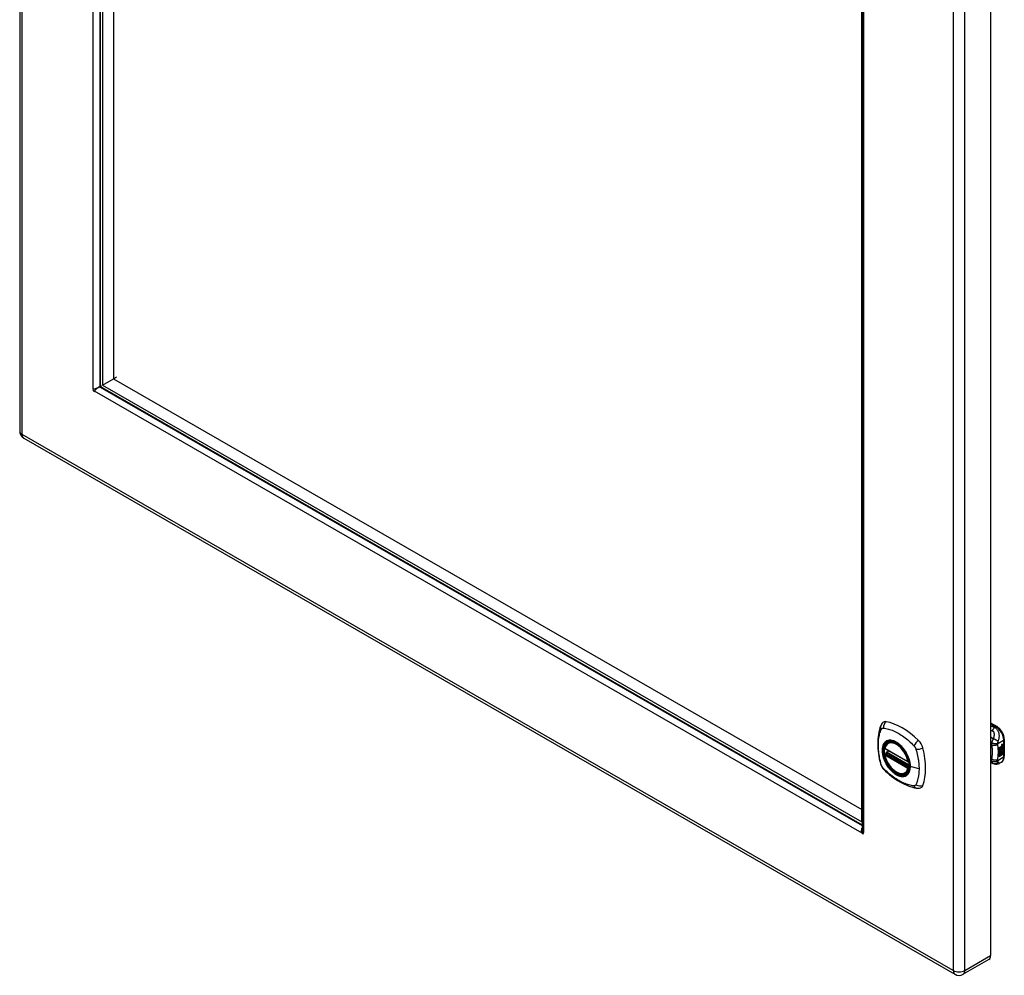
# Model space of a CAD drawing. Header units: inches. Extents: x 102.5 to 120.2, y 30.3 to 64.6.
# Tile 1 of 2: x 102.5 to 120.2, y 30.3 to 47.5. Entities that reach past the tile are written whole.
import ezdxf

# ---------------------------------------------------------------- set-up
doc = ezdxf.new("R2010")
doc.units = ezdxf.units.IN
doc.header["$MEASUREMENT"] = 0
doc.layers.add('Visible Edges(ANSI)', color=7, linetype='Continuous', lineweight=25)
doc.layers.add('Visible Tangent Edges(ANSI)', color=7, linetype='Continuous', lineweight=25)

msp = doc.modelspace()

# ---------------------------------------------------------------- linework, layer by layer
at = {"layer": 'Visible Edges(ANSI)'}
for p, q in [((102.506, 64.225), (102.506, 40.099)), ((103.952, 61.81), (103.952, 40.942)), ((103.994, 61.778), (103.994, 40.925)), ((104.189, 61.666), (104.189, 41.038)), ((119.924, 54.812), (119.924, 30.685)), ((117.611, 33.084), (117.611, 53.937)), ((117.617, 53.935), (117.617, 32.956)), ((103.994, 40.925), (104.189, 41.038)), ((104.189, 41.038), (104.244, 41.07)), ((104.189, 41.038), (117.611, 33.308)), ((103.941, 40.905), (103.954, 40.927)), ((103.976, 40.889), (103.95, 40.889)), ((103.987, 40.88), (117.617, 33.032)), ((103.994, 40.925), (117.611, 33.084)), ((102.579, 39.972), (119.285, 30.352)), ((119.924, 34.861), (120.039, 34.795)), ((118.086, 34.503), (118.097, 34.509)), ((120.079, 34.423), (120.117, 34.444)), ((120.125, 34.458), (120.123, 34.459)), ((120.124, 34.455), (120.123, 34.456)), ((120.127, 34.469), (120.143, 34.475)), ((120.127, 34.45), (120.143, 34.457)), ((120.128, 34.476), (120.144, 34.481)), ((120.144, 34.474), (120.128, 34.468)), ((120.144, 34.456), (120.128, 34.45)), ((120.134, 34.459), (120.144, 34.463)), ((120.134, 34.44), (120.144, 34.444)), ((120.143, 34.475), (120.143, 34.481)), ((120.144, 34.474), (120.143, 34.475)), ((120.143, 34.457), (120.143, 34.462)), ((120.144, 34.456), (120.143, 34.457)), ((120.143, 34.438), (120.143, 34.444)), ((120.144, 34.481), (120.144, 34.474)), ((120.144, 34.463), (120.144, 34.456)), ((120.144, 34.444), (120.144, 34.437)), ((120.17, 34.568), (120.17, 34.262)), ((118.03, 34.399), (118.444, 34.161)), ((118.03, 34.303), (118.044, 34.311)), ((118.049, 34.323), (118.049, 34.325)), ((118.055, 34.337), (118.096, 34.361)), ((120.079, 34.408), (120.116, 34.429)), ((120.117, 34.428), (120.079, 34.406)), ((120.079, 34.404), (120.117, 34.426)), ((120.079, 34.406), (120.079, 34.423)), ((120.079, 34.39), (120.12, 34.413)), ((120.122, 34.413), (120.079, 34.388)), ((120.079, 34.386), (120.126, 34.412)), ((120.079, 34.388), (120.079, 34.404)), ((120.079, 34.371), (120.116, 34.392)), ((120.079, 34.349), (120.079, 34.386)), ((120.08, 34.37), (120.079, 34.37)), ((120.079, 34.35), (120.09, 34.349)), ((120.079, 34.315), (120.103, 34.349)), ((120.091, 34.349), (120.079, 34.349)), ((120.079, 34.332), (120.091, 34.349)), ((120.105, 34.348), (120.079, 34.313)), ((120.079, 34.259), (120.079, 34.332)), ((120.079, 34.313), (120.094, 34.322)), ((120.079, 34.313), (120.079, 34.313)), ((120.079, 34.261), (120.093, 34.269)), ((120.094, 34.268), (120.079, 34.259)), ((120.117, 34.391), (120.08, 34.37)), ((120.08, 34.37), (120.103, 34.363)), ((120.091, 34.349), (120.09, 34.349)), ((120.093, 34.269), (120.093, 34.321)), ((120.094, 34.268), (120.093, 34.269)), ((120.094, 34.322), (120.094, 34.268)), ((120.096, 34.323), (120.111, 34.331)), ((120.096, 34.269), (120.096, 34.323)), ((120.096, 34.271), (120.11, 34.278)), ((120.111, 34.278), (120.096, 34.269)), ((120.103, 34.363), (120.117, 34.382)), ((120.105, 34.348), (120.103, 34.349)), ((120.103, 34.349), (120.116, 34.345)), ((120.118, 34.345), (120.105, 34.348)), ((120.11, 34.278), (120.11, 34.331)), ((120.111, 34.278), (120.11, 34.278)), ((120.111, 34.331), (120.111, 34.278)), ((120.113, 34.341), (120.118, 34.345)), ((120.127, 34.34), (120.113, 34.341)), ((120.113, 34.333), (120.127, 34.34)), ((120.113, 34.279), (120.113, 34.333)), ((120.113, 34.28), (120.127, 34.288)), ((120.129, 34.288), (120.113, 34.279)), ((120.114, 34.362), (120.119, 34.369)), ((120.115, 34.361), (120.114, 34.362)), ((120.114, 34.342), (120.126, 34.341)), ((120.121, 34.368), (120.115, 34.361)), ((120.115, 34.361), (120.136, 34.356)), ((120.116, 34.436), (120.119, 34.437)), ((120.116, 34.429), (120.116, 34.436)), ((120.117, 34.435), (120.116, 34.436)), ((120.117, 34.428), (120.116, 34.429)), ((120.116, 34.415), (120.116, 34.425)), ((120.117, 34.414), (120.116, 34.415)), ((120.116, 34.404), (120.121, 34.41)), ((120.116, 34.392), (120.116, 34.404)), ((120.117, 34.403), (120.116, 34.404)), ((120.117, 34.391), (120.116, 34.392)), ((120.118, 34.345), (120.116, 34.345)), ((120.12, 34.436), (120.117, 34.435)), ((120.117, 34.435), (120.117, 34.428)), ((120.117, 34.426), (120.117, 34.414)), ((120.117, 34.414), (120.122, 34.413)), ((120.126, 34.412), (120.117, 34.403)), ((120.117, 34.403), (120.117, 34.391)), ((120.12, 34.437), (120.118, 34.437)), ((120.119, 34.429), (120.143, 34.438)), ((120.144, 34.437), (120.119, 34.428)), ((120.119, 34.434), (120.123, 34.436)), ((120.119, 34.428), (120.119, 34.434)), ((120.119, 34.425), (120.131, 34.418)), ((120.119, 34.416), (120.119, 34.425)), ((120.119, 34.416), (120.126, 34.414)), ((120.127, 34.413), (120.119, 34.416)), ((120.119, 34.403), (120.127, 34.412)), ((120.119, 34.397), (120.13, 34.41)), ((120.131, 34.409), (120.119, 34.394)), ((120.119, 34.394), (120.119, 34.403)), ((120.121, 34.368), (120.119, 34.369)), ((120.123, 34.438), (120.122, 34.438)), ((120.125, 34.44), (120.123, 34.441)), ((120.123, 34.436), (120.123, 34.438)), ((120.124, 34.376), (120.123, 34.376)), ((120.127, 34.413), (120.126, 34.414)), ((120.127, 34.34), (120.126, 34.341)), ((120.127, 34.412), (120.127, 34.413)), ((120.129, 34.389), (120.127, 34.39)), ((120.127, 34.288), (120.127, 34.341)), ((120.129, 34.34), (120.127, 34.341)), ((120.127, 34.341), (120.149, 34.341)), ((120.129, 34.288), (120.127, 34.288)), ((120.128, 34.352), (120.134, 34.357)), ((120.129, 34.351), (120.128, 34.352)), ((120.129, 34.376), (120.129, 34.389)), ((120.136, 34.356), (120.129, 34.351)), ((120.129, 34.351), (120.151, 34.34)), ((120.129, 34.34), (120.129, 34.288)), ((120.151, 34.34), (120.129, 34.34)), ((120.131, 34.409), (120.13, 34.41)), ((120.13, 34.41), (120.143, 34.404)), ((120.131, 34.418), (120.144, 34.433)), ((120.144, 34.403), (120.131, 34.409)), ((120.132, 34.378), (120.132, 34.397)), ((120.133, 34.377), (120.132, 34.378)), ((120.133, 34.397), (120.133, 34.377)), ((120.134, 34.416), (120.143, 34.425)), ((120.134, 34.415), (120.134, 34.416)), ((120.135, 34.415), (120.134, 34.416)), ((120.135, 34.414), (120.134, 34.415)), ((120.144, 34.425), (120.135, 34.415)), ((120.135, 34.415), (120.135, 34.414)), ((120.135, 34.414), (120.144, 34.412)), ((120.139, 34.397), (120.143, 34.399)), ((120.144, 34.437), (120.143, 34.438)), ((120.143, 34.425), (120.143, 34.432)), ((120.144, 34.425), (120.143, 34.425)), ((120.143, 34.404), (120.143, 34.412)), ((120.144, 34.403), (120.143, 34.404)), ((120.144, 34.433), (120.144, 34.425)), ((120.144, 34.412), (120.144, 34.403)), ((119.97, 34.13), (119.924, 34.149)), ((119.972, 34.129), (119.97, 34.13)), ((120.117, 34.155), (120.077, 34.133)), ((118.399, 33.961), (118.409, 33.967)), ((117.641, 32.896), (117.617, 32.882)), ((119.894, 30.618), (119.431, 30.352))]:
    msp.add_line(p, q, dxfattribs=at)
at = {"layer": 'Visible Edges(ANSI)', "flags": 128}
for points in [[(103.822, 40.854), (103.823, 40.854), (103.823, 40.854), (103.823, 40.854), (103.823, 40.854), (103.823, 40.854), (103.823, 40.854), (103.823, 40.854), (103.824, 40.854), (103.824, 40.854), (103.824, 40.855), (103.824, 40.855), (103.825, 40.855), (103.825, 40.855), (103.825, 40.855), (103.825, 40.855), (103.826, 40.855), (103.826, 40.855), (103.826, 40.855), (103.826, 40.855), (103.827, 40.855), (103.827, 40.855), (103.827, 40.855), (103.827, 40.855), (103.827, 40.855)], [(103.827, 40.855), (103.831, 40.855), (103.836, 40.855), (103.84, 40.855), (103.845, 40.856), (103.849, 40.857), (103.854, 40.858), (103.859, 40.859), (103.864, 40.86), (103.869, 40.862), (103.875, 40.863), (103.88, 40.865), (103.885, 40.867), (103.89, 40.869), (103.895, 40.872), (103.901, 40.874), (103.906, 40.877), (103.911, 40.88), (103.915, 40.883), (103.92, 40.886), (103.925, 40.89), (103.929, 40.893), (103.933, 40.897), (103.937, 40.901), (103.941, 40.905)], [(103.85, 40.816), (103.85, 40.816), (103.85, 40.815), (103.85, 40.815), (103.849, 40.815), (103.849, 40.815), (103.849, 40.815), (103.849, 40.815), (103.849, 40.814), (103.849, 40.814), (103.849, 40.814), (103.849, 40.814), (103.848, 40.813), (103.848, 40.813), (103.848, 40.813), (103.848, 40.813), (103.848, 40.813), (103.848, 40.813), (103.848, 40.812), (103.847, 40.812), (103.847, 40.812), (103.847, 40.812), (103.847, 40.812), (103.847, 40.812), (103.847, 40.812)], [(103.95, 40.889), (103.945, 40.888), (103.94, 40.886), (103.934, 40.885), (103.929, 40.883), (103.924, 40.881), (103.918, 40.878), (103.913, 40.875), (103.908, 40.873), (103.903, 40.87), (103.899, 40.866), (103.894, 40.863), (103.889, 40.86), (103.885, 40.856), (103.881, 40.853), (103.877, 40.849), (103.873, 40.845), (103.869, 40.841), (103.866, 40.838), (103.863, 40.834), (103.86, 40.83), (103.857, 40.826), (103.854, 40.823), (103.852, 40.819), (103.85, 40.816)], [(117.952, 34.812), (117.945, 34.791), (117.938, 34.771), (117.933, 34.752), (117.928, 34.734), (117.924, 34.715), (117.92, 34.696), (117.912, 34.656), (117.907, 34.615), (117.903, 34.573), (117.9, 34.531), (117.9, 34.488), (117.9, 34.445), (117.903, 34.4), (117.907, 34.356), (117.912, 34.311), (117.919, 34.266), (117.927, 34.22), (117.937, 34.174), (117.943, 34.151), (117.946, 34.14), (117.949, 34.126)], [(117.991, 34.869), (117.977, 34.855), (117.967, 34.841), (117.959, 34.826), (117.952, 34.812)], [(120.17, 34.568), (120.169, 34.584), (120.167, 34.6), (120.164, 34.617), (120.16, 34.633), (120.154, 34.649), (120.148, 34.666), (120.14, 34.682), (120.132, 34.697), (120.122, 34.712), (120.112, 34.727), (120.102, 34.74), (120.09, 34.753), (120.078, 34.765), (120.065, 34.776), (120.052, 34.786), (120.039, 34.795)], [(118.024, 34.412), (118.028, 34.427), (118.034, 34.441), (118.04, 34.454), (118.047, 34.466), (118.056, 34.477), (118.065, 34.487), (118.075, 34.496), (118.086, 34.503)], [(118.399, 33.961), (118.387, 33.955), (118.375, 33.95), (118.362, 33.947), (118.349, 33.946), (118.336, 33.945), (118.322, 33.946), (118.307, 33.948), (118.293, 33.951), (118.278, 33.956), (118.264, 33.962), (118.249, 33.969), (118.234, 33.977), (118.22, 33.986), (118.205, 33.996), (118.191, 34.007), (118.177, 34.019), (118.163, 34.032), (118.15, 34.046), (118.137, 34.061), (118.124, 34.076), (118.112, 34.092), (118.1, 34.109), (118.089, 34.126), (118.079, 34.144), (118.069, 34.161), (118.06, 34.18), (118.052, 34.198), (118.045, 34.217), (118.038, 34.235), (118.033, 34.254), (118.028, 34.273), (118.024, 34.291)], [(118.044, 34.311), (118.046, 34.313), (118.048, 34.316), (118.049, 34.32), (118.049, 34.323)], [(118.34, 34.422), (118.359, 34.4), (118.376, 34.376), (118.393, 34.352), (118.408, 34.327), (118.422, 34.301), (118.435, 34.275), (118.446, 34.248), (118.456, 34.221)], [(117.949, 34.126), (117.954, 34.112), (117.959, 34.099), (117.965, 34.087), (117.971, 34.074), (117.979, 34.062), (117.987, 34.051), (117.995, 34.04), (118.005, 34.029)], [(120.077, 34.133), (120.068, 34.128), (120.059, 34.124), (120.049, 34.121), (120.039, 34.119), (120.029, 34.118), (120.019, 34.118), (120.01, 34.119), (120.001, 34.12), (119.998, 34.121), (119.995, 34.122), (119.991, 34.123), (119.985, 34.125), (119.979, 34.127), (119.972, 34.129)], [(120.117, 34.155), (120.13, 34.164), (120.141, 34.175), (120.15, 34.188), (120.158, 34.201), (120.163, 34.216), (120.167, 34.231), (120.169, 34.246), (120.17, 34.262)], [(118.005, 34.029), (118.015, 34.019), (118.024, 34.01), (118.041, 33.994), (118.076, 33.963), (118.111, 33.933), (118.147, 33.905), (118.183, 33.878), (118.219, 33.852), (118.256, 33.828), (118.294, 33.806), (118.331, 33.785), (118.369, 33.766), (118.407, 33.749), (118.445, 33.733), (118.483, 33.72), (118.522, 33.708), (118.56, 33.698), (118.579, 33.694), (118.589, 33.692), (118.6, 33.69)], [(118.6, 33.69), (118.616, 33.689), (118.632, 33.689), (118.65, 33.691), (118.668, 33.695)], [(117.614, 32.889), (117.614, 32.893), (117.613, 32.896), (117.612, 32.9), (117.611, 32.903), (117.611, 32.907), (117.611, 32.911), (117.61, 32.914), (117.61, 32.918), (117.61, 32.922), (117.61, 32.925), (117.61, 32.929), (117.61, 32.933), (117.61, 32.936), (117.61, 32.94), (117.611, 32.944), (117.611, 32.947), (117.612, 32.951), (117.612, 32.954), (117.613, 32.958), (117.614, 32.961), (117.614, 32.965), (117.615, 32.968), (117.616, 32.971), (117.617, 32.975)], [(117.617, 32.882), (117.617, 32.882), (117.617, 32.882), (117.617, 32.883), (117.617, 32.883), (117.616, 32.883), (117.616, 32.883), (117.616, 32.884), (117.616, 32.884), (117.616, 32.884), (117.616, 32.885), (117.616, 32.885), (117.616, 32.885), (117.615, 32.886), (117.615, 32.886), (117.615, 32.887), (117.615, 32.887), (117.615, 32.887), (117.615, 32.888), (117.615, 32.888), (117.615, 32.888), (117.615, 32.889), (117.615, 32.889), (117.614, 32.889), (117.614, 32.889)], [(117.617, 32.956), (117.617, 32.954), (117.617, 32.952), (117.617, 32.949), (117.617, 32.947), (117.618, 32.944), (117.618, 32.942), (117.619, 32.94), (117.619, 32.937), (117.62, 32.935), (117.62, 32.933), (117.621, 32.931), (117.622, 32.928), (117.623, 32.926), (117.624, 32.924), (117.625, 32.921), (117.626, 32.919), (117.627, 32.917), (117.628, 32.915), (117.63, 32.913), (117.631, 32.911), (117.632, 32.908), (117.634, 32.906), (117.635, 32.904), (117.637, 32.902)], [(117.637, 32.902), (117.637, 32.902), (117.637, 32.902), (117.637, 32.902), (117.637, 32.902), (117.638, 32.901), (117.638, 32.901), (117.638, 32.901), (117.638, 32.901), (117.639, 32.9), (117.639, 32.9), (117.639, 32.9), (117.639, 32.899), (117.64, 32.899), (117.64, 32.899), (117.64, 32.898), (117.64, 32.898), (117.64, 32.898), (117.641, 32.897), (117.641, 32.897), (117.641, 32.897), (117.641, 32.897), (117.641, 32.897), (117.641, 32.897), (117.641, 32.896)]]:
    msp.add_lwpolyline(points, dxfattribs=at)
at = {"layer": 'Visible Edges(ANSI)'}
for centre, radius, start, end in [((102.652, 40.099), 0.146, 180, 240.064), ((118.036, 34.409), 0.0118, 166.5789, 240.064), ((118.036, 34.293), 0.0118, 119.936, 190.602), ((118.061, 34.327), 0.0118, 119.936, 187.8207), ((118.45, 34.171), 0.0118, 240.064, 282.6676), ((119.358, 30.478), 0.146, 240.064, 299.936)]:
    msp.add_arc(centre, radius, start, end, dxfattribs=at)
for centre, major_axis, start_param, end_param in [((103.837, 40.834), (0.0125, -0.0217), 3.337817, 6.090829), ((103.875, 40.856), (0.0125, -0.0217), 4.278811, 5.140327), ((103.987, 40.921), (0.025, -0.0433), 3.928925, 5.499721), ((118.089, 34.723), (-0.088, 0.154), 5.827357, 6.408431), ((118.34, 33.725), (-0.639, 1.109), 5.172085, 5.827357), ((118.235, 34.228), (0.157, -0.273), 2.362013, 7.062765), ((118.591, 34.434), (0.088, -0.154), 1.114968, 2.030492), ((120.128, 34.45), (-0.008, -0.0139), 5.474827, 6.308913), ((120.123, 34.467), (0.00349, 0.00607), 1.10591, 2.348655), ((120.129, 34.47), (-0.0082, -0.0142), 5.490247, 6.612005), ((120.123, 34.448), (0.00337, 0.00586), 1.080045, 2.345144), ((120.129, 34.452), (-0.008, -0.0139), 5.486737, 6.497871), ((120.126, 34.459), (0.0096, 0.0166), 0.591478, 1.10591), ((120.124, 34.464), (0.002, 0.00347), 1.194468, 2.460773), ((120.128, 34.471), (-0.0082, -0.0142), 0.086325, 0.32882), ((120.125, 34.44), (0.0096, 0.0166), 0.846591, 1.080045), ((120.124, 34.446), (0.002, 0.00347), 1.194614, 2.459504), ((120.128, 34.466), (-0.00419, -0.00728), 5.602365, 6.283185), ((120.128, 34.448), (-0.00419, -0.00728), 5.601097, 6.283185), ((120.126, 34.462), (0.00409, 0.00711), 0.608795, 1.194468), ((120.126, 34.463), (-0.002, -0.00347), 4.33606, 5.602365), ((120.129, 34.465), (-0.00419, -0.00728), 5.602365, 6.501309), ((120.126, 34.443), (0.00409, 0.00711), 0.608932, 1.194614), ((120.126, 34.445), (-0.002, -0.00347), 4.336206, 5.601097), ((120.127, 34.461), (-0.00409, -0.00711), 3.750388, 4.33606), ((120.127, 34.442), (-0.00409, -0.00711), 3.750524, 4.336206), ((120.137, 34.486), (-0.0155, -0.0269), 0.234705, 0.623342), ((117.853, 34.569), (-0.639, 1.109), 3.601288, 4.256561), ((120.126, 34.451), (-0.008, -0.0139), 5.599531, 6.283185), ((120.131, 34.388), (-0.011, -0.0191), 5.44239, 6.249461), ((120.132, 34.387), (-0.011, -0.0191), 5.27034, 6.249461), ((120.132, 34.387), (-0.0099, -0.0173), 5.328451, 6.266738), ((120.125, 34.385), (0.00506, 0.00878), 1.199629, 2.268394), ((120.128, 34.453), (-0.008, -0.0139), 0.088333, 0.214686), ((120.126, 34.384), (-0.00364, -0.00633), 4.818058, 5.834093), ((120.128, 34.386), (-0.00559, -0.00971), 5.834093, 6.283185), ((120.134, 34.394), (-0.0132, -0.023), 0.05511, 0.723506), ((120.128, 34.38), (0.0094, 0.0163), 0.3673, 1.199629), ((120.125, 34.384), (0.00318, 0.00552), 0.285255, 1.676465), ((120.127, 34.383), (-0.00364, -0.00633), 4.818058, 5.834093), ((120.13, 34.385), (-0.00559, -0.00971), 5.834093, 6.944434), ((120.135, 34.393), (-0.0132, -0.023), 6.266738, 7.006692), ((120.129, 34.447), (-0.00419, -0.00728), 5.601097, 6.50115), ((120.127, 34.383), (0.00318, 0.00552), 0.285255, 1.676465), ((120.137, 34.468), (-0.0155, -0.0269), 0.217964, 0.608932), ((120.133, 34.382), (0.0066, 0.0114), 3.865099, 5.348557), ((120.134, 34.383), (0.00319, 0.00555), 3.637533, 5.053908), ((120.135, 34.382), (-0.0066, -0.0114), 0.723506, 2.206964), ((120.125, 34.383), (0.0102, 0.0177), 5.053908, 5.889616), ((120.114, 34.375), (0.0202, 0.0351), 5.348557, 5.747216), ((120.116, 34.374), (-0.0202, -0.0351), 2.206964, 2.656801), ((118.591, 33.854), (0.088, -0.154), 6.157956, 6.742881), ((117.627, 32.893), (0.0125, -0.0217), 4.908613, 7.661625), ((119.821, 30.745), (0.073, -0.127), 0, 0.787332)]:
    msp.add_ellipse(centre, major_axis=major_axis, ratio=0.578093, start_param=start_param, end_param=end_param, dxfattribs=at)
msp.add_ellipse((118.232, 34.226), major_axis=(-0.16, 0.277), ratio=0.578093, dxfattribs=at)
at = {"layer": 'Visible Tangent Edges(ANSI)'}
for p, q in [((102.549, 40.039), (102.549, 64.166)), ((103.822, 40.854), (103.822, 61.884)), ((103.941, 61.816), (103.941, 40.905)), ((119.255, 54.546), (119.255, 30.419)), ((119.462, 30.419), (119.462, 54.546)), ((117.641, 53.927), (117.641, 32.896)), ((117.617, 32.882), (103.847, 40.812)), ((103.95, 40.889), (117.617, 33.019)), ((103.954, 40.926), (103.954, 40.927)), ((119.255, 30.419), (102.549, 40.039)), ((119.924, 34.847), (120.019, 34.793)), ((120.019, 34.793), (119.996, 34.78)), ((120.051, 34.49), (120.158, 34.552)), ((120.123, 34.461), (120.122, 34.462)), ((120.123, 34.443), (120.122, 34.444)), ((120.125, 34.466), (120.123, 34.466)), ((120.125, 34.447), (120.123, 34.448)), ((120.128, 34.468), (120.127, 34.469)), ((120.128, 34.45), (120.127, 34.45)), ((120.158, 34.552), (120.158, 34.246)), ((118.441, 34.166), (118.027, 34.404)), ((118.027, 34.288), (118.441, 34.05)), ((118.036, 34.303), (118.047, 34.309)), ((118.45, 34.064), (118.036, 34.303)), ((118.047, 34.309), (118.457, 34.073)), ((118.458, 34.09), (118.055, 34.322)), ((118.061, 34.337), (118.099, 34.359)), ((118.458, 34.108), (118.061, 34.337)), ((120.122, 34.378), (120.121, 34.379)), ((120.123, 34.384), (120.122, 34.385)), ((120.134, 34.37), (120.133, 34.371)), ((120.144, 34.385), (120.143, 34.386)), ((119.94, 34.211), (119.924, 34.218)), ((120.158, 34.246), (120.051, 34.184)), ((118.456, 34.068), (118.45, 34.064)), ((118.64, 34.04), (118.483, 34.08)), ((117.638, 32.901), (117.614, 32.889)), ((119.462, 30.419), (119.924, 30.685))]:
    msp.add_line(p, q, dxfattribs=at)
at = {"layer": 'Visible Tangent Edges(ANSI)', "flags": 128}
for points in [[(119.996, 34.78), (119.993, 34.781), (119.99, 34.782), (119.987, 34.783), (119.984, 34.784), (119.981, 34.785), (119.978, 34.787), (119.975, 34.788), (119.972, 34.789), (119.969, 34.79), (119.966, 34.791), (119.963, 34.793), (119.96, 34.794), (119.957, 34.795), (119.954, 34.796), (119.951, 34.797), (119.948, 34.798), (119.945, 34.8), (119.942, 34.801), (119.939, 34.802), (119.936, 34.803), (119.933, 34.804), (119.93, 34.806), (119.927, 34.807), (119.924, 34.808)], [(117.963, 34.111), (117.953, 34.145), (117.946, 34.174), (117.939, 34.204), (117.933, 34.233), (117.928, 34.263), (117.923, 34.292), (117.919, 34.321), (117.916, 34.349), (117.913, 34.378), (117.911, 34.406), (117.91, 34.434), (117.91, 34.461), (117.91, 34.488), (117.911, 34.514), (117.913, 34.54), (117.915, 34.565), (117.919, 34.589), (117.923, 34.613), (117.928, 34.637), (117.933, 34.66), (117.939, 34.682), (117.946, 34.704), (117.953, 34.725), (117.963, 34.747)], [(117.963, 34.747), (117.964, 34.748), (117.965, 34.75), (117.966, 34.752), (117.967, 34.753), (117.968, 34.755), (117.969, 34.756), (117.971, 34.757), (117.972, 34.759), (117.973, 34.76), (117.975, 34.761), (117.976, 34.762), (117.978, 34.763), (117.979, 34.764), (117.981, 34.765), (117.983, 34.765), (117.984, 34.766), (117.986, 34.766), (117.988, 34.767), (117.99, 34.767), (117.991, 34.767), (117.993, 34.768), (117.995, 34.768), (117.997, 34.768), (117.999, 34.768)], [(117.999, 34.768), (118.023, 34.766), (118.045, 34.761), (118.067, 34.757), (118.09, 34.751), (118.112, 34.744), (118.135, 34.737), (118.158, 34.729), (118.181, 34.719), (118.205, 34.709), (118.228, 34.698), (118.251, 34.686), (118.275, 34.673), (118.298, 34.659), (118.321, 34.644), (118.345, 34.629), (118.368, 34.612), (118.391, 34.595), (118.413, 34.577), (118.436, 34.558), (118.459, 34.539), (118.481, 34.518), (118.503, 34.498), (118.525, 34.476), (118.549, 34.451)], [(119.924, 34.732), (119.925, 34.732), (119.926, 34.732), (119.928, 34.731), (119.929, 34.731), (119.93, 34.73), (119.931, 34.73), (119.932, 34.729), (119.934, 34.729), (119.935, 34.728), (119.936, 34.728), (119.937, 34.727), (119.938, 34.727), (119.94, 34.726), (119.941, 34.726), (119.942, 34.725), (119.943, 34.725), (119.945, 34.724), (119.946, 34.724), (119.947, 34.723), (119.948, 34.723), (119.949, 34.722), (119.951, 34.722), (119.952, 34.721), (119.953, 34.721)], [(119.996, 34.78), (119.994, 34.778), (119.992, 34.776), (119.99, 34.774), (119.988, 34.773), (119.986, 34.771), (119.984, 34.769), (119.982, 34.766), (119.98, 34.764), (119.979, 34.762), (119.977, 34.76), (119.975, 34.757), (119.973, 34.755), (119.971, 34.752), (119.969, 34.75), (119.967, 34.747), (119.966, 34.744), (119.964, 34.741), (119.962, 34.739), (119.961, 34.736), (119.959, 34.733), (119.958, 34.73), (119.956, 34.727), (119.955, 34.724), (119.953, 34.721)], [(119.953, 34.721), (119.959, 34.718), (119.964, 34.715), (119.969, 34.711), (119.973, 34.706), (119.976, 34.7), (119.979, 34.694), (119.981, 34.688), (119.983, 34.682), (119.984, 34.676), (119.985, 34.669), (119.985, 34.663), (119.986, 34.656), (119.985, 34.649), (119.985, 34.643), (119.985, 34.636), (119.984, 34.629), (119.983, 34.622), (119.982, 34.616), (119.981, 34.609), (119.979, 34.602), (119.977, 34.595), (119.975, 34.588), (119.973, 34.582), (119.971, 34.575)], [(120.059, 34.527), (120.062, 34.536), (120.066, 34.545), (120.068, 34.554), (120.071, 34.563), (120.074, 34.572), (120.076, 34.581), (120.078, 34.591), (120.079, 34.601), (120.08, 34.611), (120.081, 34.621), (120.081, 34.632), (120.08, 34.643), (120.079, 34.654), (120.077, 34.666), (120.075, 34.678), (120.071, 34.69), (120.066, 34.703), (120.06, 34.715), (120.052, 34.728), (120.044, 34.74), (120.033, 34.752), (120.022, 34.763), (120.009, 34.772), (119.996, 34.78)], [(118.037, 34.523), (118.028, 34.515), (118.019, 34.506), (118.012, 34.496), (118.005, 34.485), (117.999, 34.473), (117.993, 34.461), (117.989, 34.447), (117.985, 34.433), (117.982, 34.419), (117.98, 34.403), (117.979, 34.387), (117.979, 34.37), (117.979, 34.353), (117.98, 34.336), (117.982, 34.318), (117.985, 34.3), (117.989, 34.281), (117.994, 34.263), (117.999, 34.244), (118.005, 34.225), (118.012, 34.206), (118.019, 34.188), (118.028, 34.169), (118.037, 34.151)], [(118.48, 34.082), (118.475, 34.024), (118.458, 33.975), (118.43, 33.937), (118.394, 33.913), (118.35, 33.904), (118.3, 33.909), (118.247, 33.929), (118.194, 33.963), (118.142, 34.008), (118.094, 34.064), (118.053, 34.127), (118.02, 34.194), (117.997, 34.263), (117.984, 34.331), (117.983, 34.393), (117.994, 34.448), (118.015, 34.493), (118.046, 34.525), (118.086, 34.543), (118.132, 34.547), (118.183, 34.536), (118.237, 34.51), (118.29, 34.472), (118.34, 34.422)], [(118.07, 34.542), (118.068, 34.542), (118.067, 34.541), (118.065, 34.54), (118.064, 34.54), (118.062, 34.539), (118.061, 34.538), (118.059, 34.538), (118.058, 34.537), (118.057, 34.536), (118.055, 34.536), (118.054, 34.535), (118.052, 34.534), (118.051, 34.533), (118.05, 34.532), (118.048, 34.531), (118.047, 34.531), (118.046, 34.53), (118.044, 34.529), (118.043, 34.528), (118.042, 34.527), (118.04, 34.526), (118.039, 34.525), (118.038, 34.524), (118.037, 34.523)], [(118.392, 34.357), (118.38, 34.374), (118.368, 34.39), (118.356, 34.406), (118.343, 34.422), (118.33, 34.436), (118.316, 34.45), (118.303, 34.464), (118.289, 34.476), (118.274, 34.488), (118.26, 34.498), (118.245, 34.508), (118.231, 34.517), (118.216, 34.525), (118.202, 34.532), (118.187, 34.538), (118.173, 34.542), (118.159, 34.546), (118.145, 34.549), (118.132, 34.551), (118.118, 34.551), (118.106, 34.55), (118.093, 34.549), (118.081, 34.546), (118.07, 34.542)], [(118.549, 34.451), (118.55, 34.45), (118.551, 34.449), (118.552, 34.448), (118.552, 34.447), (118.553, 34.446), (118.554, 34.445), (118.555, 34.443), (118.556, 34.442), (118.557, 34.441), (118.558, 34.44), (118.559, 34.439), (118.56, 34.437), (118.561, 34.436), (118.562, 34.435), (118.563, 34.434), (118.563, 34.432), (118.564, 34.431), (118.565, 34.43), (118.566, 34.428), (118.567, 34.427), (118.568, 34.426), (118.568, 34.424), (118.569, 34.423), (118.57, 34.422)], [(119.971, 34.575), (119.969, 34.576), (119.967, 34.578), (119.965, 34.579), (119.963, 34.58), (119.961, 34.582), (119.959, 34.583), (119.957, 34.584), (119.955, 34.586), (119.953, 34.587), (119.951, 34.588), (119.949, 34.59), (119.947, 34.591), (119.945, 34.592), (119.943, 34.594), (119.942, 34.595), (119.94, 34.596), (119.938, 34.598), (119.936, 34.599), (119.934, 34.6), (119.932, 34.602), (119.93, 34.603), (119.928, 34.604), (119.926, 34.606), (119.924, 34.607)], [(119.924, 34.474), (119.925, 34.474), (119.925, 34.474), (119.926, 34.473), (119.927, 34.473), (119.927, 34.472), (119.928, 34.472), (119.929, 34.471), (119.929, 34.471), (119.93, 34.471), (119.931, 34.47), (119.931, 34.47), (119.932, 34.469), (119.932, 34.469), (119.933, 34.468), (119.934, 34.468), (119.934, 34.467), (119.935, 34.467), (119.936, 34.467), (119.936, 34.466), (119.937, 34.466), (119.938, 34.465), (119.938, 34.465), (119.939, 34.464), (119.94, 34.464)], [(119.941, 34.5), (119.941, 34.498), (119.941, 34.496), (119.94, 34.495), (119.94, 34.493), (119.94, 34.491), (119.94, 34.49), (119.939, 34.488), (119.939, 34.486), (119.939, 34.485), (119.939, 34.483), (119.939, 34.482), (119.939, 34.48), (119.939, 34.479), (119.939, 34.477), (119.939, 34.476), (119.939, 34.474), (119.939, 34.473), (119.939, 34.472), (119.939, 34.47), (119.939, 34.469), (119.939, 34.468), (119.939, 34.466), (119.94, 34.465), (119.94, 34.464)], [(120.05, 34.477), (120.047, 34.474), (120.043, 34.472), (120.039, 34.47), (120.035, 34.467), (120.031, 34.465), (120.026, 34.463), (120.021, 34.461), (120.016, 34.46), (120.011, 34.458), (120.006, 34.457), (120, 34.456), (119.995, 34.455), (119.99, 34.455), (119.984, 34.455), (119.979, 34.455), (119.974, 34.455), (119.969, 34.455), (119.964, 34.456), (119.959, 34.457), (119.955, 34.458), (119.951, 34.459), (119.947, 34.461), (119.943, 34.462), (119.94, 34.464)], [(119.94, 34.464), (119.941, 34.46), (119.941, 34.457), (119.942, 34.453), (119.943, 34.45), (119.943, 34.446), (119.944, 34.443), (119.944, 34.439), (119.945, 34.436), (119.946, 34.432), (119.946, 34.428), (119.947, 34.425), (119.947, 34.421), (119.947, 34.417), (119.948, 34.414), (119.948, 34.41), (119.949, 34.406), (119.949, 34.402), (119.949, 34.399), (119.95, 34.395), (119.95, 34.391), (119.95, 34.387), (119.95, 34.383), (119.951, 34.38), (119.951, 34.376)], [(119.971, 34.575), (119.969, 34.572), (119.967, 34.569), (119.966, 34.566), (119.964, 34.563), (119.963, 34.56), (119.961, 34.557), (119.96, 34.554), (119.958, 34.551), (119.957, 34.549), (119.956, 34.546), (119.954, 34.543), (119.953, 34.539), (119.952, 34.536), (119.95, 34.532), (119.949, 34.529), (119.948, 34.526), (119.947, 34.522), (119.946, 34.519), (119.945, 34.516), (119.944, 34.513), (119.943, 34.509), (119.942, 34.506), (119.942, 34.503), (119.941, 34.5)], [(120.051, 34.49), (120.047, 34.489), (120.044, 34.488), (120.04, 34.488), (120.036, 34.487), (120.032, 34.486), (120.027, 34.486), (120.022, 34.486), (120.018, 34.486), (120.013, 34.486), (120.007, 34.486), (120.002, 34.486), (119.997, 34.487), (119.992, 34.487), (119.986, 34.488), (119.981, 34.489), (119.976, 34.49), (119.971, 34.491), (119.966, 34.492), (119.961, 34.493), (119.957, 34.494), (119.953, 34.496), (119.949, 34.497), (119.945, 34.498), (119.941, 34.5)], [(120.059, 34.527), (120.057, 34.529), (120.054, 34.532), (120.052, 34.534), (120.049, 34.536), (120.046, 34.539), (120.043, 34.541), (120.039, 34.543), (120.036, 34.546), (120.032, 34.548), (120.028, 34.551), (120.024, 34.553), (120.02, 34.555), (120.016, 34.557), (120.012, 34.559), (120.008, 34.561), (120.003, 34.563), (119.999, 34.565), (119.995, 34.567), (119.991, 34.569), (119.986, 34.57), (119.982, 34.571), (119.978, 34.573), (119.974, 34.574), (119.971, 34.575)], [(120.05, 34.477), (120.05, 34.477), (120.05, 34.478), (120.05, 34.478), (120.05, 34.479), (120.05, 34.479), (120.05, 34.48), (120.05, 34.48), (120.05, 34.481), (120.05, 34.481), (120.05, 34.482), (120.05, 34.482), (120.05, 34.483), (120.05, 34.483), (120.05, 34.484), (120.05, 34.484), (120.05, 34.485), (120.05, 34.486), (120.05, 34.486), (120.05, 34.487), (120.05, 34.487), (120.05, 34.488), (120.05, 34.489), (120.05, 34.489), (120.051, 34.49)], [(120.05, 34.196), (120.052, 34.209), (120.054, 34.222), (120.056, 34.234), (120.057, 34.247), (120.059, 34.259), (120.06, 34.272), (120.061, 34.284), (120.062, 34.296), (120.062, 34.308), (120.063, 34.32), (120.063, 34.332), (120.063, 34.344), (120.063, 34.356), (120.063, 34.367), (120.062, 34.379), (120.062, 34.39), (120.061, 34.402), (120.06, 34.413), (120.059, 34.424), (120.057, 34.435), (120.056, 34.445), (120.054, 34.456), (120.052, 34.467), (120.05, 34.477)], [(120.051, 34.49), (120.051, 34.491), (120.051, 34.493), (120.051, 34.495), (120.052, 34.497), (120.052, 34.498), (120.052, 34.5), (120.052, 34.502), (120.053, 34.504), (120.053, 34.505), (120.053, 34.507), (120.054, 34.509), (120.054, 34.511), (120.054, 34.512), (120.055, 34.514), (120.055, 34.515), (120.056, 34.517), (120.056, 34.518), (120.056, 34.519), (120.057, 34.521), (120.057, 34.522), (120.058, 34.523), (120.058, 34.525), (120.059, 34.526), (120.059, 34.527)], [(118.044, 34.311), (118.044, 34.311), (118.043, 34.311), (118.043, 34.311), (118.043, 34.311), (118.043, 34.311), (118.043, 34.311), (118.043, 34.311), (118.043, 34.311), (118.043, 34.311), (118.043, 34.311), (118.043, 34.311), (118.043, 34.311), (118.043, 34.311), (118.043, 34.311), (118.043, 34.311), (118.043, 34.311), (118.043, 34.311), (118.043, 34.311), (118.043, 34.311), (118.043, 34.311), (118.043, 34.311), (118.043, 34.311), (118.043, 34.311), (118.043, 34.311)], [(118.043, 34.311), (118.043, 34.311), (118.043, 34.311), (118.043, 34.311), (118.043, 34.311), (118.043, 34.311), (118.043, 34.311), (118.043, 34.311), (118.043, 34.311), (118.043, 34.311), (118.044, 34.311), (118.044, 34.311), (118.044, 34.311), (118.044, 34.311), (118.044, 34.311), (118.044, 34.31), (118.044, 34.31), (118.044, 34.31), (118.044, 34.31), (118.045, 34.31), (118.045, 34.31), (118.045, 34.31), (118.045, 34.31), (118.045, 34.31), (118.045, 34.31)], [(118.045, 34.31), (118.046, 34.31), (118.046, 34.31), (118.046, 34.31), (118.046, 34.31), (118.046, 34.31), (118.046, 34.31), (118.046, 34.31), (118.046, 34.31), (118.046, 34.31), (118.046, 34.31), (118.046, 34.31), (118.046, 34.31), (118.046, 34.31), (118.046, 34.31), (118.046, 34.31), (118.046, 34.31), (118.047, 34.31), (118.047, 34.309), (118.047, 34.309), (118.047, 34.309), (118.047, 34.309), (118.047, 34.309), (118.047, 34.309), (118.047, 34.309)], [(118.049, 34.324), (118.049, 34.324), (118.049, 34.324), (118.049, 34.324), (118.049, 34.324), (118.049, 34.324), (118.049, 34.324), (118.049, 34.324), (118.049, 34.324), (118.049, 34.324), (118.049, 34.324), (118.049, 34.324), (118.049, 34.324), (118.049, 34.324), (118.049, 34.324), (118.049, 34.323), (118.049, 34.323), (118.049, 34.323), (118.049, 34.323), (118.049, 34.323), (118.049, 34.323), (118.049, 34.323), (118.049, 34.323), (118.049, 34.323), (118.049, 34.323)], [(118.052, 34.324), (118.052, 34.324), (118.052, 34.324), (118.052, 34.324), (118.052, 34.324), (118.051, 34.324), (118.051, 34.324), (118.051, 34.324), (118.051, 34.324), (118.051, 34.324), (118.051, 34.324), (118.05, 34.324), (118.05, 34.324), (118.05, 34.324), (118.05, 34.324), (118.05, 34.324), (118.05, 34.324), (118.05, 34.324), (118.05, 34.324), (118.05, 34.324), (118.049, 34.324), (118.049, 34.324), (118.049, 34.324), (118.049, 34.324), (118.049, 34.324)], [(118.055, 34.322), (118.055, 34.322), (118.055, 34.322), (118.055, 34.322), (118.055, 34.322), (118.055, 34.322), (118.054, 34.323), (118.054, 34.323), (118.054, 34.323), (118.054, 34.323), (118.054, 34.323), (118.054, 34.323), (118.054, 34.323), (118.054, 34.323), (118.053, 34.323), (118.053, 34.323), (118.053, 34.323), (118.053, 34.323), (118.053, 34.323), (118.053, 34.323), (118.053, 34.323), (118.053, 34.323), (118.053, 34.324), (118.052, 34.324), (118.052, 34.324)], [(118.425, 34.299), (118.424, 34.302), (118.422, 34.304), (118.421, 34.307), (118.42, 34.309), (118.418, 34.312), (118.417, 34.314), (118.416, 34.317), (118.414, 34.319), (118.413, 34.321), (118.412, 34.324), (118.41, 34.326), (118.409, 34.329), (118.408, 34.331), (118.406, 34.333), (118.405, 34.336), (118.403, 34.338), (118.402, 34.341), (118.4, 34.343), (118.399, 34.345), (118.398, 34.348), (118.396, 34.35), (118.395, 34.352), (118.393, 34.355), (118.392, 34.357)], [(118.483, 34.08), (118.483, 34.088), (118.483, 34.097), (118.482, 34.106), (118.482, 34.114), (118.481, 34.123), (118.479, 34.132), (118.478, 34.141), (118.477, 34.151), (118.475, 34.16), (118.473, 34.169), (118.471, 34.178), (118.468, 34.187), (118.466, 34.197), (118.463, 34.206), (118.46, 34.216), (118.457, 34.225), (118.453, 34.234), (118.45, 34.244), (118.446, 34.253), (118.442, 34.262), (118.438, 34.272), (118.434, 34.281), (118.429, 34.29), (118.425, 34.299)], [(118.57, 34.422), (118.571, 34.421), (118.572, 34.419), (118.572, 34.418), (118.573, 34.416), (118.574, 34.415), (118.574, 34.414), (118.575, 34.412), (118.576, 34.411), (118.576, 34.41), (118.577, 34.408), (118.578, 34.407), (118.578, 34.405), (118.579, 34.404), (118.58, 34.403), (118.58, 34.401), (118.581, 34.4), (118.581, 34.398), (118.582, 34.397), (118.582, 34.396), (118.583, 34.394), (118.583, 34.393), (118.584, 34.391), (118.584, 34.39), (118.585, 34.388)], [(118.585, 34.388), (118.591, 34.37), (118.595, 34.356), (118.599, 34.341), (118.602, 34.326), (118.606, 34.311), (118.609, 34.296), (118.612, 34.282), (118.615, 34.267), (118.618, 34.252), (118.621, 34.238), (118.624, 34.223), (118.626, 34.209), (118.628, 34.194), (118.63, 34.18), (118.632, 34.165), (118.634, 34.151), (118.635, 34.137), (118.637, 34.123), (118.638, 34.109), (118.639, 34.095), (118.639, 34.081), (118.64, 34.067), (118.64, 34.054), (118.64, 34.04)], [(119.951, 34.311), (119.951, 34.307), (119.95, 34.303), (119.95, 34.299), (119.95, 34.295), (119.95, 34.291), (119.949, 34.287), (119.949, 34.283), (119.949, 34.278), (119.948, 34.274), (119.948, 34.27), (119.947, 34.266), (119.947, 34.262), (119.947, 34.257), (119.946, 34.253), (119.946, 34.249), (119.945, 34.245), (119.944, 34.241), (119.944, 34.236), (119.943, 34.232), (119.943, 34.228), (119.942, 34.224), (119.941, 34.219), (119.941, 34.215), (119.94, 34.211)], [(119.951, 34.376), (119.951, 34.373), (119.951, 34.371), (119.951, 34.368), (119.951, 34.365), (119.951, 34.363), (119.951, 34.36), (119.951, 34.357), (119.952, 34.355), (119.952, 34.352), (119.952, 34.349), (119.952, 34.347), (119.952, 34.344), (119.952, 34.341), (119.952, 34.339), (119.952, 34.336), (119.952, 34.333), (119.951, 34.331), (119.951, 34.328), (119.951, 34.325), (119.951, 34.322), (119.951, 34.32), (119.951, 34.317), (119.951, 34.314), (119.951, 34.311)], [(117.999, 34.048), (117.997, 34.051), (117.995, 34.053), (117.993, 34.055), (117.991, 34.058), (117.99, 34.06), (117.988, 34.063), (117.986, 34.065), (117.984, 34.068), (117.983, 34.07), (117.981, 34.073), (117.979, 34.075), (117.978, 34.078), (117.976, 34.081), (117.975, 34.083), (117.973, 34.086), (117.972, 34.089), (117.971, 34.092), (117.969, 34.095), (117.968, 34.097), (117.967, 34.1), (117.966, 34.103), (117.965, 34.106), (117.964, 34.109), (117.963, 34.111)], [(118.037, 34.151), (118.038, 34.148), (118.039, 34.146), (118.04, 34.144), (118.042, 34.141), (118.043, 34.139), (118.044, 34.136), (118.046, 34.134), (118.047, 34.131), (118.048, 34.129), (118.05, 34.126), (118.051, 34.124), (118.052, 34.122), (118.054, 34.119), (118.055, 34.117), (118.057, 34.114), (118.058, 34.112), (118.059, 34.11), (118.061, 34.107), (118.062, 34.105), (118.064, 34.103), (118.065, 34.1), (118.067, 34.098), (118.068, 34.096), (118.07, 34.093)], [(118.07, 34.093), (118.081, 34.076), (118.093, 34.06), (118.106, 34.044), (118.119, 34.029), (118.132, 34.014), (118.145, 34), (118.159, 33.987), (118.173, 33.974), (118.187, 33.963), (118.202, 33.952), (118.216, 33.942), (118.231, 33.934), (118.246, 33.926), (118.26, 33.919), (118.274, 33.913), (118.289, 33.908), (118.303, 33.904), (118.317, 33.902), (118.33, 33.9), (118.343, 33.899), (118.356, 33.9), (118.368, 33.902), (118.38, 33.904), (118.392, 33.908)], [(118.456, 34.221), (118.458, 34.215), (118.46, 34.209), (118.461, 34.203), (118.463, 34.197), (118.465, 34.191), (118.466, 34.185), (118.468, 34.179), (118.469, 34.173), (118.471, 34.168), (118.472, 34.162), (118.473, 34.156), (118.474, 34.15), (118.475, 34.144), (118.476, 34.138), (118.477, 34.132), (118.478, 34.127), (118.478, 34.121), (118.479, 34.115), (118.479, 34.11), (118.48, 34.104), (118.48, 34.098), (118.48, 34.093), (118.48, 34.088), (118.48, 34.082)], [(119.94, 34.211), (119.94, 34.209), (119.939, 34.207), (119.939, 34.206), (119.939, 34.204), (119.939, 34.202), (119.939, 34.201), (119.939, 34.199), (119.939, 34.198), (119.939, 34.196), (119.939, 34.194), (119.939, 34.193), (119.939, 34.191), (119.939, 34.189), (119.939, 34.188), (119.939, 34.186), (119.939, 34.185), (119.939, 34.183), (119.94, 34.181), (119.94, 34.18), (119.94, 34.178), (119.94, 34.176), (119.941, 34.175), (119.941, 34.173), (119.941, 34.172)], [(120.05, 34.196), (120.047, 34.195), (120.043, 34.194), (120.039, 34.193), (120.035, 34.192), (120.031, 34.192), (120.026, 34.191), (120.021, 34.191), (120.016, 34.191), (120.011, 34.191), (120.006, 34.191), (120, 34.191), (119.995, 34.192), (119.99, 34.193), (119.984, 34.194), (119.979, 34.195), (119.974, 34.196), (119.969, 34.198), (119.964, 34.199), (119.959, 34.201), (119.955, 34.203), (119.951, 34.205), (119.947, 34.207), (119.943, 34.209), (119.94, 34.211)], [(120.051, 34.184), (120.047, 34.181), (120.044, 34.179), (120.04, 34.176), (120.036, 34.174), (120.032, 34.171), (120.027, 34.169), (120.022, 34.167), (120.018, 34.166), (120.013, 34.164), (120.007, 34.163), (120.002, 34.162), (119.997, 34.161), (119.992, 34.161), (119.986, 34.161), (119.981, 34.161), (119.976, 34.161), (119.971, 34.162), (119.966, 34.162), (119.961, 34.163), (119.957, 34.165), (119.953, 34.166), (119.949, 34.168), (119.945, 34.17), (119.941, 34.172)], [(119.941, 34.172), (119.942, 34.169), (119.942, 34.166), (119.943, 34.164), (119.944, 34.161), (119.945, 34.159), (119.946, 34.157), (119.947, 34.154), (119.948, 34.152), (119.949, 34.15), (119.95, 34.148), (119.951, 34.146), (119.953, 34.144), (119.954, 34.142), (119.955, 34.141), (119.957, 34.14), (119.958, 34.138), (119.959, 34.137), (119.961, 34.136), (119.962, 34.135), (119.964, 34.134), (119.965, 34.133), (119.967, 34.132), (119.968, 34.131), (119.97, 34.13)], [(120.059, 34.162), (120.057, 34.158), (120.055, 34.155), (120.052, 34.152), (120.049, 34.149), (120.046, 34.146), (120.043, 34.143), (120.04, 34.14), (120.036, 34.138), (120.033, 34.135), (120.029, 34.133), (120.025, 34.131), (120.021, 34.13), (120.017, 34.128), (120.013, 34.127), (120.009, 34.126), (120.005, 34.126), (120, 34.125), (119.996, 34.125), (119.992, 34.125), (119.988, 34.126), (119.984, 34.126), (119.98, 34.127), (119.976, 34.128), (119.972, 34.129)], [(120.051, 34.184), (120.05, 34.184), (120.05, 34.185), (120.05, 34.185), (120.05, 34.186), (120.05, 34.186), (120.05, 34.187), (120.05, 34.187), (120.05, 34.188), (120.05, 34.188), (120.05, 34.189), (120.05, 34.189), (120.05, 34.19), (120.05, 34.19), (120.05, 34.191), (120.05, 34.191), (120.05, 34.192), (120.05, 34.193), (120.05, 34.193), (120.05, 34.194), (120.05, 34.194), (120.05, 34.195), (120.05, 34.195), (120.05, 34.196), (120.05, 34.196)], [(120.059, 34.162), (120.059, 34.162), (120.058, 34.163), (120.058, 34.163), (120.057, 34.164), (120.057, 34.164), (120.056, 34.165), (120.056, 34.165), (120.056, 34.166), (120.055, 34.167), (120.055, 34.167), (120.054, 34.168), (120.054, 34.169), (120.054, 34.17), (120.053, 34.171), (120.053, 34.172), (120.053, 34.173), (120.052, 34.175), (120.052, 34.176), (120.052, 34.177), (120.052, 34.178), (120.051, 34.18), (120.051, 34.181), (120.051, 34.183), (120.051, 34.184)], [(120.077, 34.133), (120.079, 34.133), (120.079, 34.134), (120.08, 34.135), (120.081, 34.136), (120.081, 34.137), (120.081, 34.139), (120.081, 34.14), (120.08, 34.141), (120.08, 34.142), (120.079, 34.143), (120.079, 34.144), (120.078, 34.146), (120.077, 34.147), (120.075, 34.148), (120.074, 34.149), (120.073, 34.151), (120.071, 34.152), (120.07, 34.153), (120.068, 34.155), (120.067, 34.156), (120.065, 34.157), (120.063, 34.159), (120.061, 34.16), (120.059, 34.162)], [(118.549, 33.732), (118.525, 33.735), (118.503, 33.739), (118.481, 33.744), (118.459, 33.749), (118.436, 33.756), (118.413, 33.764), (118.391, 33.772), (118.368, 33.782), (118.345, 33.792), (118.321, 33.803), (118.298, 33.815), (118.275, 33.828), (118.251, 33.842), (118.228, 33.857), (118.205, 33.873), (118.181, 33.889), (118.158, 33.906), (118.135, 33.924), (118.112, 33.943), (118.09, 33.962), (118.067, 33.982), (118.045, 34.002), (118.023, 34.024), (117.999, 34.048)], [(118.392, 33.908), (118.393, 33.909), (118.395, 33.909), (118.396, 33.91), (118.398, 33.91), (118.399, 33.911), (118.4, 33.912), (118.402, 33.912), (118.403, 33.913), (118.405, 33.914), (118.406, 33.915), (118.408, 33.915), (118.409, 33.916), (118.41, 33.917), (118.412, 33.918), (118.413, 33.919), (118.414, 33.92), (118.416, 33.921), (118.417, 33.921), (118.418, 33.922), (118.42, 33.923), (118.421, 33.924), (118.422, 33.925), (118.424, 33.926), (118.425, 33.927)], [(118.425, 33.927), (118.429, 33.931), (118.434, 33.935), (118.438, 33.94), (118.442, 33.944), (118.446, 33.949), (118.45, 33.954), (118.453, 33.96), (118.457, 33.965), (118.46, 33.971), (118.463, 33.977), (118.466, 33.983), (118.468, 33.99), (118.471, 33.996), (118.473, 34.003), (118.475, 34.01), (118.477, 34.017), (118.478, 34.024), (118.48, 34.032), (118.481, 34.04), (118.482, 34.047), (118.482, 34.055), (118.483, 34.063), (118.483, 34.072), (118.483, 34.08)], [(118.64, 34.04), (118.64, 34.027), (118.64, 34.013), (118.639, 34), (118.639, 33.987), (118.638, 33.974), (118.637, 33.961), (118.635, 33.949), (118.634, 33.936), (118.632, 33.923), (118.63, 33.911), (118.628, 33.899), (118.626, 33.887), (118.624, 33.875), (118.621, 33.863), (118.618, 33.852), (118.615, 33.84), (118.612, 33.829), (118.609, 33.818), (118.606, 33.807), (118.602, 33.796), (118.599, 33.786), (118.595, 33.775), (118.591, 33.765), (118.585, 33.753)], [(118.585, 33.753), (118.584, 33.751), (118.583, 33.75), (118.582, 33.748), (118.581, 33.747), (118.58, 33.745), (118.578, 33.744), (118.577, 33.743), (118.576, 33.741), (118.574, 33.74), (118.573, 33.739), (118.572, 33.738), (118.57, 33.737), (118.568, 33.736), (118.567, 33.736), (118.565, 33.735), (118.564, 33.734), (118.562, 33.734), (118.56, 33.733), (118.558, 33.733), (118.556, 33.732), (118.554, 33.732), (118.552, 33.732), (118.551, 33.732), (118.549, 33.732)]]:
    msp.add_lwpolyline(points, dxfattribs=at)
at = {"layer": 'Visible Tangent Edges(ANSI)'}
for centre, major_axis, ratio, start_param, end_param in [((103.893, 40.867), (0.0309, -0.0537), 0.578093, 4.605068, 4.804704), ((103.915, 40.879), (-0.0155, 0.0269), 0.578093, 1.467036, 1.64738), ((102.652, 40.099), (-0.146, 0), 0.575862, 0, 0.785398), ((102.652, 40.099), (-0.073, -0.127), 0.578093, 5.495853, 6.283185), ((118.063, 34.77), (-0.11, 0.042), 0.703309, 0, 0.764267), ((118.09, 34.786), (-0.026, -0.115), 0.753973, 3.899961, 5.037231), ((120.019, 34.761), (0.0196, 0.0341), 0.578093, 0, 0.783464), ((120.019, 34.632), (0.098, -0.171), 0.578093, 0.787332, 2.358128), ((118.234, 34.227), (-0.173, 0.3), 0.578093, 5.049679, 10.658285), ((118.234, 34.227), (-0.15, 0.261), 0.578093, 4.16689, 6.832552), ((118.243, 34.232), (-0.156, 0.271), 0.578093, 6.165882, 6.283185), ((118.619, 34.481), (-0.0787, -0.0881), 0.342407, 4.199127, 5.336397), ((120.13, 34.568), (0.0394, 0), 0.575862, 5.497787, 6.283185), ((118.036, 34.409), (-0.0115, 0.0027), 0.695905, 0, 0.935665), ((118.036, 34.293), (-0.0116, -0.0022), 0.423362, 0, 0.692028), ((118.036, 34.409), (-0.0059, -0.0102), 0.578093, 5.495853, 6.283185), ((118.036, 34.293), (-0.0059, -0.0102), 0.578093, 3.925057, 5.495853), ((118.234, 34.227), (0.15, -0.261), 0.578093, 4.16689, 6.832552), ((118.036, 34.293), (-0.0059, 0.0102), 0.578093, 5.499721, 6.283185), ((118.038, 34.322), (0.0019, -0.0117), 0.983789, 0.322582, 1.638537), ((118.044, 34.32), (0.0039, 0.0112), 0.654364, 3.80656, 5.233141), ((118.047, 34.319), (0.0059, 0.0102), 0.578093, 3.925057, 5.333981), ((118.061, 34.327), (-0.0117, -0.0016), 0.469248, 0, 0.204023), ((118.061, 34.327), (-0.0059, -0.0102), 0.578093, 3.925057, 5.349392), ((118.061, 34.327), (-0.0059, 0.0102), 0.578093, 5.499721, 6.283185), ((118.646, 34.434), (0.116, 0.024), 0.339589, 4.087332, 5.224602), ((118.063, 34.158), (-0.114, -0.032), 0.388839, 0, 0.392668), ((118.45, 34.171), (-0.0059, -0.0102), 0.578093, 5.495853, 6.283185), ((118.45, 34.171), (-0.0116, -0.0022), 0.423362, 0.692028, 1.60444), ((120.019, 34.326), (0.098, -0.171), 0.578093, 0, 0.787332), ((120.13, 34.262), (0.0394, 0), 0.575862, 5.497787, 6.283185), ((118.09, 34.112), (-0.0848, -0.0822), 0.391657, 5.889683, 6.283185), ((118.243, 34.232), (0.156, -0.271), 0.578093, 0, 0.117303), ((118.45, 34.055), (0.0059, 0.0102), 0.578093, 0.783464, 2.354261), ((118.45, 34.055), (0.0115, -0.0027), 0.695905, 4.077257, 5.159885), ((118.45, 34.055), (0.0059, -0.0102), 0.578093, 1.626874, 2.358128), ((118.485, 34.083), (-0.00492, 0), 0.575862, 0.141897, 1.156289), ((118.646, 33.822), (0.113, -0.034), 0.752559, 4.384035, 5.521305), ((118.619, 33.807), (-0.019, -0.117), 0.704723, 5.515471, 6.283185), ((119.358, 30.478), (-0.073, -0.127), 0.578093, 5.495853, 6.283185), ((119.358, 30.478), (0.146, 0), 0.575862, 3.926991, 5.497787), ((119.358, 30.478), (0.073, -0.127), 0.578093, 0, 0.787332)]:
    msp.add_ellipse(centre, major_axis=major_axis, ratio=ratio, start_param=start_param, end_param=end_param, dxfattribs=at)
for centre, major_axis in [((118.235, 34.228), (0.171, -0.297)), ((118.232, 34.226), (-0.162, 0.282)), ((118.232, 34.226), (0.162, -0.281))]:
    msp.add_ellipse(centre, major_axis=major_axis, ratio=0.578093, dxfattribs=at)

doc.saveas('drawing.dxf')
